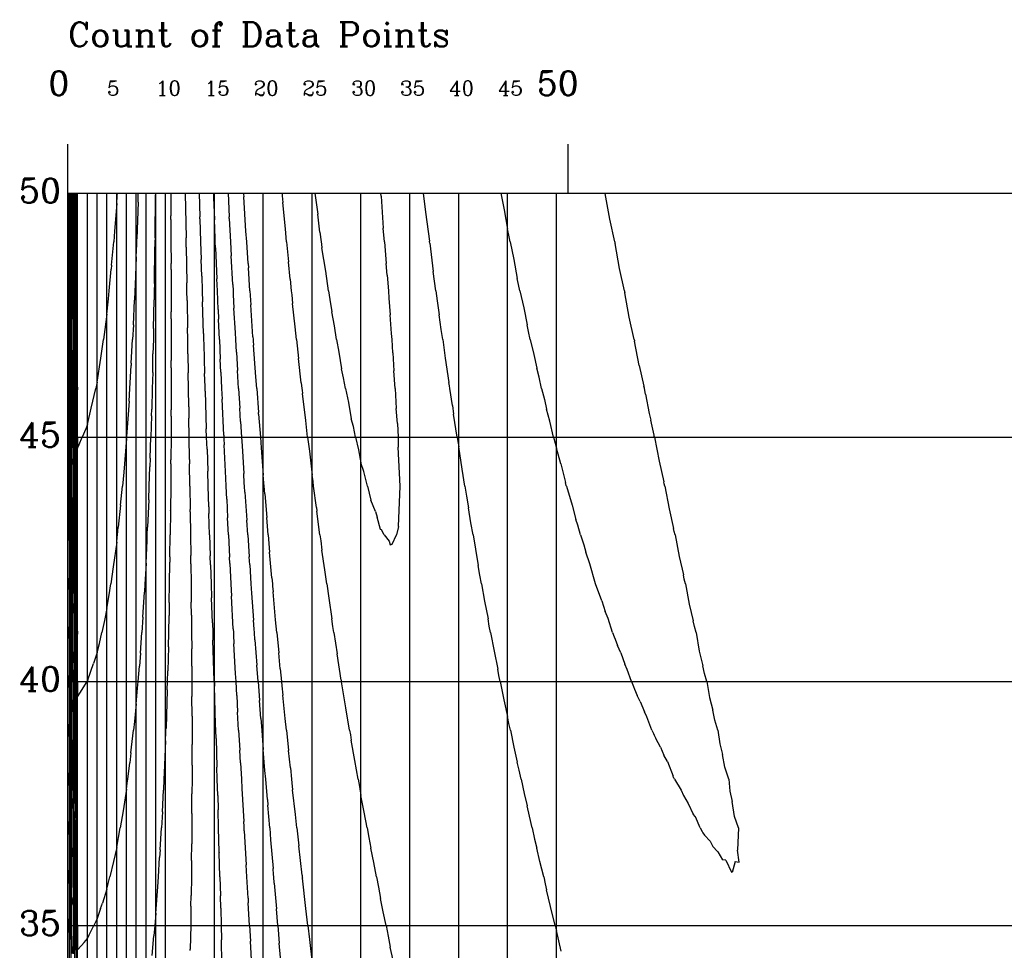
# Model space of a CAD drawing. Extents: x 75 to 616, y 74 to 368.
# Tile 3 of 5: x 95 to 196, y 272 to 368. Entities that reach past the tile are written whole.
import ezdxf

# ---------------------------------------------------------------- set-up
doc = ezdxf.new("R2010")
doc.units = 0
doc.header["$MEASUREMENT"] = 0
for name, color, linetype in [('Border', 7, 'Continuous'), ('Contour-01', 7, 'Continuous'), ('Contour-02', 7, 'Continuous'), ('Contour-03', 7, 'Continuous'), ('Contour-04', 7, 'Continuous'), ('Contour-05', 7, 'Continuous'), ('Contour-06', 7, 'Continuous'), ('Contour-07', 7, 'Continuous'), ('Contour-08', 7, 'Continuous'), ('Contour-09', 7, 'Continuous'), ('LSDGN', 7, 'Continuous'), ('Maximum Z Line', 7, 'Continuous')]:
    doc.layers.add(name, color=color, linetype=linetype)
doc.styles.add('CONREC', font='complex.shx')

msp = doc.modelspace()

# ---------------------------------------------------------------- linework, layer by layer
at = {"layer": 'Border', "color": 84}
for p, q in [((100, 350), (100, 355)), ((151.2, 350), (151.2, 355)), ((100, 100), (100, 350)), ((100, 350), (612, 350)), ((100, 350), (612, 350)), ((100, 345), (100, 350)), ((101, 100), (101, 350)), ((102, 100), (102, 350)), ((103, 100), (103, 350)), ((104, 100), (104, 350)), ((105, 100), (105, 350)), ((105, 100), (105, 350)), ((106, 100), (106, 350)), ((107, 100), (107, 350)), ((108, 100), (108, 350)), ((109, 100), (109, 350)), ((110, 100), (110, 350)), ((110, 100), (110, 350)), ((115, 100), (115, 350)), ((120, 100), (120, 350)), ((125, 100), (125, 350)), ((130, 100), (130, 350)), ((135, 100), (135, 350)), ((140, 100), (140, 350)), ((145, 100), (145, 350)), ((150, 100), (150, 350)), ((150, 100), (150, 350)), ((100, 340), (100, 345)), ((100, 335), (100, 340)), ((100, 330), (100, 335)), ((100, 325), (100, 330)), ((100, 325), (612, 325)), ((100, 320), (100, 325)), ((100, 315), (100, 320)), ((100, 310), (100, 315)), ((100, 305), (100, 310)), ((100, 300), (100, 305)), ((100, 300), (612, 300)), ((100, 295), (100, 300)), ((100, 290), (100, 295)), ((100, 285), (100, 290)), ((100, 280), (100, 285)), ((100, 275), (100, 280)), ((100, 275), (612, 275)), ((100, 270), (100, 275))]:
    msp.add_line(p, q, dxfattribs=at)
at = {"layer": 'Contour-01', "color": 44}
for p, q in [((100.1, 349.5), (100.1, 350)), ((117.98, 350), (117.98, 349.91)), ((117.98, 349.91), (118, 349.63)), ((121.92, 350), (121.94, 349.71)), ((121.94, 349.71), (122, 349.03)), ((136.37, 350), (136.61, 348.04)), ((144.32, 350), (144.66, 348.28)), ((154.99, 350), (155, 349.98)), ((155, 349.98), (155, 349.96)), ((155.47, 347.35), (155, 349.96)), ((100.1, 349.5), (100.1, 345.5)), ((118.22, 346.12), (118, 349.63)), ((122.27, 346.34), (122, 349.03)), ((136.61, 348.04), (137, 345.07)), ((144.66, 348.28), (145, 346.32)), ((155.97, 345), (155.47, 347.35)), ((118.3, 345), (118.22, 346.12)), ((122.39, 345), (122.27, 346.34)), ((145.14, 345.68), (145, 346.32)), ((145.26, 345), (145.14, 345.68)), ((100.1, 345), (100.1, 345.5)), ((100.1, 344.49), (100.1, 345)), ((118.44, 342.8), (118.3, 345)), ((122.39, 345), (122.59, 342.96)), ((137.01, 345.03), (137, 345.07)), ((137.01, 345), (137.01, 345.03)), ((137.03, 344.87), (137.01, 345)), ((137.03, 344.87), (137.39, 341.97)), ((145.26, 345), (145.64, 343.19)), ((155.97, 345), (155.98, 344.92)), ((155.98, 344.92), (156, 344.84)), ((156.46, 342.3), (156, 344.84)), ((100.1, 344.49), (100.1, 340.51)), ((118.44, 342.8), (118.47, 342.35)), ((122.76, 341.2), (122.59, 342.96)), ((145.64, 343.19), (146, 341.25)), ((118.62, 340), (118.47, 342.35)), ((137.67, 340), (137.39, 341.97)), ((156.96, 340), (156.46, 342.3)), ((122.76, 341.2), (122.87, 340)), ((146.13, 340.66), (146, 341.25)), ((146.26, 340), (146.13, 340.66)), ((100.1, 340), (100.1, 340.51)), ((100.1, 339.48), (100.1, 340)), ((118.62, 340), (118.72, 338.58)), ((122.87, 340), (122.92, 339.58)), ((137.67, 340), (137.8, 338.98)), ((146.26, 340), (146.65, 338.25)), ((156.96, 340), (156.98, 339.89)), ((156.98, 339.89), (157, 339.79)), ((157.46, 337.3), (157, 339.79)), ((100.1, 339.48), (100.1, 335.52)), ((122.92, 339.58), (123, 338.71)), ((123.26, 336.32), (123, 338.71)), ((137.8, 338.98), (138, 337.55)), ((118.94, 335.3), (118.72, 338.58)), ((146.65, 338.25), (147, 336.5)), ((138.21, 336.04), (138, 337.55)), ((157.97, 335), (157.46, 337.3)), ((123.4, 335), (123.26, 336.32)), ((138.36, 335), (138.21, 336.04)), ((147.16, 335.82), (147, 336.5)), ((147.33, 335), (147.16, 335.82)), ((100.11, 335), (100.1, 335.52)), ((100.11, 334.46), (100.11, 335)), ((118.94, 335.3), (118.96, 335)), ((118.96, 335), (118.97, 334.85)), ((118.97, 334.85), (119, 334.43)), ((123.4, 335), (123.62, 333.08)), ((138.36, 335), (138.62, 333.11)), ((147.33, 335), (147.7, 333.48)), ((157.97, 335), (157.98, 334.92)), ((157.98, 334.92), (158, 334.84)), ((158.47, 332.34), (158, 334.84)), ((100.11, 334.46), (100.11, 330.54)), ((119.24, 331.19), (119, 334.43)), ((123.88, 330.59), (123.62, 333.08)), ((138.62, 333.11), (139, 330.61)), ((147.7, 333.48), (148, 332.07)), ((148.23, 331.16), (148, 332.07)), ((158.47, 332.34), (158.95, 330.24)), ((119.33, 330), (119.24, 331.19)), ((123.88, 330.59), (123.95, 330)), ((139.05, 330.26), (139, 330.61)), ((148.49, 330), (148.23, 331.16)), ((100.11, 330), (100.11, 330.54)), ((100.11, 329.45), (100.11, 330)), ((119.33, 330), (119.51, 327.55)), ((123.95, 330), (123.97, 329.83)), ((123.97, 329.83), (124, 329.5)), ((139.09, 330), (139.05, 330.26)), ((139.35, 328.27), (139.09, 330)), ((148.49, 330), (148.78, 328.88)), ((159, 330.03), (158.95, 330.24)), ((159, 330.01), (159, 330.03)), ((159.01, 330), (159, 330.01)), ((159.12, 329.42), (159.01, 330)), ((100.11, 329.45), (100.11, 325.55)), ((124.34, 326.71), (124, 329.5)), ((148.78, 328.88), (149, 327.88)), ((159.12, 329.42), (159.49, 327.44)), ((119.52, 327.38), (119.51, 327.55)), ((139.35, 328.27), (139.48, 327.38)), ((149.33, 326.66), (149, 327.88)), ((119.52, 327.38), (119.71, 325)), ((124.54, 325), (124.34, 326.71)), ((139.85, 325), (139.48, 327.38)), ((149.72, 325), (149.33, 326.66)), ((159.49, 327.44), (159.65, 326.75)), ((160, 325.23), (159.65, 326.75)), ((100.11, 325), (100.11, 325.55)), ((100.11, 324.44), (100.11, 325)), ((119.71, 325), (119.78, 323.92)), ((124.54, 325), (124.72, 323.58)), ((139.85, 325), (139.91, 324.57)), ((139.91, 324.57), (140, 324.03)), ((149.72, 325), (149.88, 324.4)), ((160.02, 325.12), (160, 325.23)), ((160.05, 325), (160.02, 325.12)), ((160.05, 325), (160.51, 322.55)), ((100.11, 324.44), (100.11, 320.56)), ((119.78, 323.92), (120, 321.13)), ((124.72, 323.58), (125, 321.14)), ((140.35, 321.75), (140, 324.03)), ((149.88, 324.4), (150, 323.89)), ((150.46, 322.28), (150, 323.89)), ((160.51, 322.55), (161, 320.44)), ((140.64, 320), (140.35, 321.75)), ((150.46, 322.28), (150.93, 320.37)), ((100.11, 320), (100.11, 320.56)), ((120.07, 320.33), (120, 321.13)), ((125.09, 320.46), (125, 321.14)), ((100.11, 319.43), (100.11, 320)), ((120.09, 320), (120.07, 320.33)), ((120.16, 319.2), (120.09, 320)), ((125.15, 320), (125.09, 320.46)), ((125.44, 317.82), (125.15, 320)), ((140.64, 320), (140.8, 318.98)), ((151, 320.07), (150.93, 320.37)), ((151.01, 320.04), (151, 320.07)), ((151.02, 320), (151.01, 320.04)), ((151.02, 320), (151.61, 318.06)), ((161.04, 320.22), (161, 320.44)), ((161.1, 320), (161.04, 320.22)), ((161.1, 320), (161.53, 317.66)), ((100.11, 319.43), (100.11, 315.57)), ((120.16, 319.2), (120.36, 316.78)), ((140.8, 318.98), (141, 317.78)), ((125.44, 317.82), (125.49, 317.43)), ((141.25, 316.24), (141, 317.78)), ((151.61, 318.06), (152, 316.59)), ((161.53, 317.66), (162, 315.66)), ((120.51, 315), (120.36, 316.78)), ((125.8, 315), (125.49, 317.43)), ((152.2, 315.99), (152, 316.59)), ((100.12, 315), (100.11, 315.57)), ((141.47, 315), (141.25, 316.24)), ((152.47, 315), (152.2, 315.99)), ((162.07, 315.34), (162, 315.66)), ((100.12, 314.42), (100.12, 315)), ((120.51, 315), (120.65, 313.25)), ((125.8, 315), (125.88, 314.39)), ((141.47, 315), (141.71, 313.53)), ((152.47, 315), (152.8, 313.98)), ((162.15, 315), (162.07, 315.34)), ((162.15, 315), (162.56, 312.78)), ((100.12, 314.42), (100.12, 310.58)), ((125.88, 314.39), (126, 313.43)), ((126.29, 311.44), (126, 313.43)), ((141.71, 313.53), (142, 311.89)), ((152.8, 313.98), (153, 313.25)), ((120.88, 310.61), (120.65, 313.25)), ((153.41, 312.05), (153, 313.25)), ((162.56, 312.78), (163, 310.91)), ((126.49, 310), (126.29, 311.44)), ((142.18, 310.88), (142, 311.89)), ((154, 310), (153.41, 312.05)), ((100.12, 310), (100.12, 310.58)), ((120.88, 310.61), (120.93, 310)), ((142.34, 310), (142.18, 310.88)), ((163.09, 310.46), (163, 310.91)), ((163.21, 310), (163.09, 310.46)), ((100.12, 309.4), (100.12, 310)), ((100.12, 309.4), (100.12, 305.6)), ((120.93, 310), (120.95, 309.75)), ((120.95, 309.75), (121, 309.18)), ((126.49, 310), (126.7, 308.52)), ((142.34, 310), (142.65, 308.23)), ((154, 310), (154, 310)), ((154, 310), (154, 310)), ((154.65, 308.27), (154, 310)), ((154, 310), (154, 310)), ((163.21, 310), (163.58, 307.92)), ((121.26, 306.32), (121, 309.18)), ((126.7, 308.52), (127, 306.4)), ((142.65, 308.23), (143, 306.4)), ((154.65, 308.27), (155, 307.17)), ((163.58, 307.92), (164, 306.22)), ((127.12, 305.62), (127, 306.4)), ((143.13, 305.67), (143, 306.4)), ((155.29, 306.44), (155, 307.17)), ((155.75, 305), (155.29, 306.44)), ((100.12, 305), (100.12, 305.6)), ((121.39, 305), (121.26, 306.32)), ((127.22, 305), (127.12, 305.62)), ((143.27, 305), (143.13, 305.67)), ((164.12, 305.62), (164, 306.22)), ((164.3, 305), (164.12, 305.62)), ((100.12, 304.39), (100.12, 305)), ((100.12, 304.39), (100.12, 300.61)), ((121.39, 305), (121.58, 302.92)), ((127.22, 305), (127.56, 302.82)), ((143.27, 305), (143.62, 303.1)), ((155.75, 305), (155.92, 304.58)), ((155.92, 304.58), (156, 304.32)), ((164.3, 305), (164.62, 303.11)), ((156, 304.32), (156.27, 303.67)), ((156.59, 302.94), (156.27, 303.67)), ((121.74, 301.3), (121.58, 302.92)), ((127.97, 300.15), (127.56, 302.82)), ((143.62, 303.1), (144, 301.25)), ((156.59, 302.94), (157, 301.76)), ((164.62, 303.11), (165, 301.61)), ((157.25, 301.23), (157, 301.76)), ((165.16, 300.82), (165, 301.61)), ((100.12, 300), (100.12, 300.61)), ((121.74, 301.3), (121.86, 300)), ((144.12, 300.62), (144, 301.25)), ((144.26, 300), (144.12, 300.62)), ((157.68, 300), (157.25, 301.23)), ((165.4, 300), (165.16, 300.82)), ((100.13, 299.37), (100.12, 300)), ((100.13, 299.37), (100.13, 295.63)), ((121.86, 300), (121.91, 299.54)), ((121.91, 299.54), (122, 298.59)), ((127.97, 300.15), (127.99, 300)), ((127.99, 300), (128, 299.98)), ((128, 299.98), (128, 299.95)), ((128.46, 297.29), (128, 299.95)), ((144.26, 300), (144.63, 298.13)), ((157.68, 300), (157.9, 299.49)), ((157.9, 299.49), (158, 299.21)), ((165.4, 300), (165.67, 298.35)), ((122.24, 296.21), (122, 298.59)), ((158, 299.21), (158.28, 298.58)), ((158.59, 297.96), (158.28, 298.58)), ((165.67, 298.35), (166, 297.07)), ((128.83, 295), (128.46, 297.29)), ((144.63, 298.13), (145, 296.4)), ((158.59, 297.96), (159, 296.9)), ((145.14, 295.71), (145, 296.4)), ((159.27, 296.37), (159, 296.9)), ((159.78, 295), (159.27, 296.37)), ((166.21, 296.05), (166, 297.07)), ((100.13, 295), (100.13, 295.63)), ((122.37, 295), (122.24, 296.21)), ((145.31, 295), (145.14, 295.71)), ((166.53, 295), (166.21, 296.05)), ((100.13, 294.36), (100.13, 295)), ((100.13, 294.36), (100.13, 290.64)), ((122.37, 295), (122.58, 292.92)), ((128.83, 295), (128.91, 294.55)), ((128.91, 294.55), (129, 293.98)), ((145.31, 295), (145.66, 293.28)), ((159.78, 295), (159.94, 294.68)), ((159.94, 294.68), (160, 294.51)), ((160, 294.51), (160.17, 294.17)), ((166.53, 295), (166.72, 293.61)), ((129.38, 291.9), (129, 293.98)), ((145.66, 293.28), (146, 291.75)), ((160.66, 293.29), (160.17, 294.17)), ((160.66, 293.29), (161, 292.45)), ((166.72, 293.61), (167, 292.53)), ((122.77, 291.16), (122.58, 292.92)), ((161.36, 291.81), (161, 292.45)), ((167.25, 291.23), (167, 292.53)), ((129.71, 290), (129.38, 291.9)), ((146.18, 290.91), (146, 291.75)), ((161.36, 291.81), (161.94, 290.3)), ((100.13, 290), (100.13, 290.64)), ((122.77, 291.16), (122.89, 290)), ((146.4, 290), (146.18, 290.91)), ((162, 290.16), (161.94, 290.3)), ((167.65, 290), (167.25, 291.23)), ((100.13, 289.34), (100.13, 290)), ((100.13, 289.34), (100.13, 285.66)), ((122.89, 290), (122.93, 289.63)), ((122.93, 289.63), (123, 288.92)), ((129.71, 290), (129.85, 289.23)), ((129.85, 289.23), (130, 288.33)), ((146.4, 290), (146.71, 288.53)), ((162.03, 290.13), (162, 290.16)), ((162.08, 290), (162.03, 290.13)), ((162.08, 290), (162.77, 288.87)), ((167.65, 290), (167.75, 288.76)), ((123.28, 286.39), (123, 288.92)), ((130.33, 286.63), (130, 288.33)), ((146.71, 288.53), (147, 287.27)), ((162.77, 288.87), (163, 288.33)), ((163, 288.33), (163.5, 287.51)), ((167.75, 288.76), (168, 287.71)), ((147.24, 286.2), (147, 287.27)), ((163.5, 287.51), (164, 286.42)), ((163.5, 287.51), (163.5, 287.51)), ((168.24, 286.18), (168, 287.71)), ((123.43, 285), (123.28, 286.39)), ((130.62, 285), (130.33, 286.63)), ((164.23, 286.15), (164, 286.42)), ((100.13, 285), (100.13, 285.66)), ((147.53, 285), (147.24, 286.2)), ((164.7, 285), (164.23, 286.15)), ((168.63, 285), (168.24, 286.18)), ((100.14, 284.32), (100.13, 285)), ((100.14, 284.32), (100.14, 280.68)), ((123.43, 285), (123.63, 283.16)), ((130.62, 285), (130.81, 284.03)), ((147.53, 285), (147.77, 283.87)), ((164.7, 285), (164.93, 284.65)), ((164.93, 284.65), (165, 284.49)), ((165, 284.49), (165.15, 284.26)), ((165.73, 283.66), (165.15, 284.26)), ((168.63, 285), (168.55, 282.73)), ((130.81, 284.03), (131, 282.94)), ((147.77, 283.87), (148, 282.93)), ((165.73, 283.66), (166, 283.1)), ((123.97, 280.16), (123.63, 283.16)), ((131.3, 281.48), (131, 282.94)), ((148.31, 281.56), (148, 282.93)), ((166, 283.1), (166.48, 282.58)), ((166.51, 282.57), (166.48, 282.58)), ((166.51, 282.57), (167, 281.75)), ((168.7, 281.49), (168.55, 282.73)), ((131.58, 280), (131.3, 281.48)), ((148.7, 280), (148.31, 281.56)), ((167.34, 281.72), (167, 281.75)), ((167.34, 281.72), (167.91, 280.47)), ((168.31, 281.56), (168, 280.45)), ((168.31, 281.56), (168.7, 281.49)), ((100.14, 280), (100.14, 280.68)), ((123.97, 280.16), (123.99, 280)), ((168, 280.45), (167.91, 280.47)), ((100.14, 279.3), (100.14, 280)), ((100.14, 279.3), (100.14, 275.7)), ((123.99, 280), (123.99, 279.95)), ((123.99, 279.95), (124, 279.87)), ((124.35, 276.77), (124, 279.87)), ((131.58, 280), (131.79, 278.93)), ((148.7, 280), (148.86, 279.28)), ((148.86, 279.28), (149, 278.68)), ((131.79, 278.93), (132, 277.77)), ((149.39, 276.96), (149, 278.68)), ((132.28, 276.42), (132, 277.77)), ((124.56, 275), (124.35, 276.77)), ((132.56, 275), (132.28, 276.42)), ((149.89, 275), (149.39, 276.96)), ((100.14, 275), (100.14, 275.7)), ((100.14, 274.29), (100.14, 275)), ((100.14, 274.29), (100.14, 270.71)), ((124.56, 275), (124.72, 273.59)), ((132.56, 275), (132.78, 273.92)), ((149.89, 275), (149.95, 274.73)), ((149.95, 274.73), (150, 274.5)), ((150.48, 272.39), (150, 274.5)), ((124.72, 273.59), (125, 271.16)), ((132.78, 273.92), (133, 272.8)), ((133.29, 271.46), (133, 272.8))]:
    msp.add_line(p, q, dxfattribs=at)
at = {"layer": 'Contour-02', "color": 132}
for p, q in [((100.2, 348.99), (100.2, 350)), ((116.39, 350), (116.51, 347.56)), ((125.27, 350), (125.57, 347.86)), ((132.06, 349.68), (132.04, 350)), ((100.2, 348.99), (100.2, 346.01)), ((132.06, 349.68), (132.28, 346.42)), ((125.8, 346.02), (125.57, 347.86)), ((116.52, 347.4), (116.51, 347.56)), ((116.52, 347.4), (116.64, 345)), ((100.2, 345), (100.2, 346.01)), ((125.8, 346.02), (125.92, 345)), ((132.41, 345), (132.28, 346.42)), ((100.21, 343.97), (100.2, 345)), ((116.64, 345), (116.72, 343.58)), ((125.92, 345), (125.96, 344.78)), ((125.96, 344.78), (126, 344.41)), ((132.41, 345), (132.56, 342.81)), ((100.21, 343.97), (100.21, 341.03)), ((126.4, 342.01), (126, 344.41)), ((116.87, 340.64), (116.72, 343.58)), ((132.68, 341.61), (132.56, 342.81)), ((126.68, 340), (126.4, 342.01)), ((100.21, 340), (100.21, 341.03)), ((116.87, 340.64), (116.91, 340)), ((132.68, 341.61), (132.81, 340)), ((100.21, 338.95), (100.21, 340)), ((116.91, 340), (116.92, 339.62)), ((116.92, 339.62), (117, 338.23)), ((126.68, 340), (126.82, 339.12)), ((132.81, 340), (132.85, 339.26)), ((100.21, 338.95), (100.21, 336.05)), ((126.82, 339.12), (127, 337.83)), ((132.85, 339.26), (133, 337.53)), ((117.14, 335.71), (117, 338.23)), ((127.28, 336.4), (127, 337.83)), ((133.12, 335.62), (133, 337.53)), ((100.21, 335), (100.21, 336.05)), ((117.18, 335), (117.14, 335.71)), ((127.5, 335), (127.28, 336.4)), ((133.18, 335), (133.12, 335.62)), ((100.21, 333.93), (100.21, 335)), ((117.26, 333.7), (117.18, 335)), ((127.5, 335), (127.74, 333.7)), ((133.27, 333.66), (133.18, 335)), ((100.21, 333.93), (100.21, 331.07)), ((117.26, 333.7), (117.37, 331.83)), ((127.74, 333.7), (128, 332.01)), ((133.27, 333.66), (133.36, 331.79)), ((117.48, 330), (117.37, 331.83)), ((128.22, 331.08), (128, 332.01)), ((133.5, 330), (133.36, 331.79)), ((100.22, 330), (100.21, 331.07)), ((128.41, 330), (128.22, 331.08)), ((100.22, 328.91), (100.22, 330)), ((117.48, 330), (117.59, 327.97)), ((128.41, 330), (128.71, 328.56)), ((133.5, 330), (133.59, 327.95)), ((100.22, 328.91), (100.22, 326.09)), ((128.71, 328.56), (129, 326.88)), ((117.68, 326.61), (117.59, 327.97)), ((133.72, 326.42), (133.59, 327.95)), ((117.68, 326.61), (117.78, 325)), ((129.22, 326.09), (129, 326.88)), ((100.22, 325), (100.22, 326.09)), ((129.44, 325), (129.22, 326.09)), ((133.72, 326.42), (133.8, 325)), ((100.22, 323.88), (100.22, 325)), ((117.78, 325), (117.83, 324.13)), ((129.44, 325), (129.75, 323.73)), ((133.8, 325), (133.8, 324)), ((100.22, 323.88), (100.22, 321.12)), ((117.83, 324.13), (118, 321.3)), ((129.75, 323.73), (130, 322.39)), ((134, 320), (133.8, 324)), ((130.3, 321.49), (130, 322.39)), ((130.65, 320), (130.3, 321.49)), ((100.23, 320), (100.22, 321.12)), ((118.06, 320.31), (118, 321.3)), ((100.23, 318.86), (100.23, 320)), ((118.08, 320), (118.06, 320.31)), ((118.12, 319.38), (118.08, 320)), ((130.65, 320), (130.85, 319.27)), ((133.83, 315.87), (134, 320)), ((134, 320), (134, 320)), ((134, 320), (134, 320)), ((100.23, 318.86), (100.23, 316.14)), ((118.12, 319.38), (118.31, 316.53)), ((130.85, 319.27), (131, 318.57)), ((131.48, 317.4), (131, 318.57)), ((118.41, 315), (118.31, 316.53)), ((131.48, 317.4), (131.64, 316.82)), ((132, 315.56), (131.64, 316.82)), ((100.23, 315), (100.23, 316.14)), ((132.1, 315.52), (132, 315.56)), ((132.38, 315), (132.1, 315.52)), ((133.83, 315.87), (133.62, 315)), ((100.23, 313.83), (100.23, 315)), ((118.41, 315), (118.55, 312.77)), ((132.38, 315), (132.87, 314.36)), ((133.19, 314.07), (133.62, 315)), ((100.23, 313.83), (100.23, 311.17)), ((132.87, 314.36), (133, 314)), ((133, 314), (133.19, 314.07)), ((118.61, 311.94), (118.55, 312.77)), ((118.61, 311.94), (118.74, 310)), ((100.24, 310), (100.23, 311.17)), ((100.24, 308.8), (100.24, 310)), ((118.74, 310), (118.81, 309.03)), ((100.24, 308.8), (100.24, 306.2)), ((118.81, 309.03), (119, 306.27)), ((100.24, 305), (100.24, 306.2)), ((119.07, 305.34), (119, 306.27)), ((100.25, 303.77), (100.24, 305)), ((119.09, 305), (119.07, 305.34)), ((119.15, 304.25), (119.09, 305)), ((100.25, 303.77), (100.25, 301.23)), ((119.15, 304.25), (119.34, 301.68)), ((119.47, 300), (119.34, 301.68)), ((100.25, 300), (100.25, 301.23)), ((100.25, 298.74), (100.25, 300)), ((119.47, 300), (119.61, 298.05)), ((100.25, 298.74), (100.25, 296.26)), ((119.76, 296.22), (119.61, 298.05)), ((100.25, 295), (100.25, 296.26)), ((119.76, 296.22), (119.85, 295)), ((100.26, 293.71), (100.25, 295)), ((119.85, 295), (119.89, 294.45)), ((119.89, 294.45), (120, 293.04)), ((100.26, 293.71), (100.26, 291.29)), ((120.17, 290.87), (120, 293.04)), ((100.26, 290), (100.26, 291.29)), ((120.25, 290), (120.17, 290.87)), ((100.26, 288.68), (100.26, 290)), ((120.42, 287.92), (120.25, 290)), ((100.26, 288.68), (100.26, 286.32)), ((120.42, 287.92), (120.46, 287.32)), ((120.66, 285), (120.46, 287.32)), ((100.27, 285), (100.26, 286.32)), ((100.27, 283.64), (100.27, 285)), ((120.66, 285), (120.75, 283.77)), ((100.27, 283.64), (100.27, 281.36)), ((120.75, 283.77), (121, 280.84)), ((100.27, 280), (100.27, 281.36)), ((121.05, 280.25), (121, 280.84)), ((121.07, 280), (121.05, 280.25)), ((100.28, 278.61), (100.27, 280)), ((121.13, 279.36), (121.07, 280)), ((121.13, 279.36), (121.35, 276.73)), ((100.28, 278.61), (100.28, 276.39)), ((100.28, 275), (100.28, 276.39)), ((121.5, 275), (121.35, 276.73)), ((100.29, 273.57), (100.28, 275)), ((121.5, 275), (121.64, 273.22)), ((100.29, 273.57), (100.29, 271.43)), ((121.87, 270.66), (121.64, 273.22))]:
    msp.add_line(p, q, dxfattribs=at)
at = {"layer": 'Contour-03', "color": 180}
for p, q in [((100.3, 348.49), (100.3, 350)), ((114.89, 350), (114.91, 349.55)), ((114.91, 349.55), (115, 347.27)), ((100.3, 348.49), (100.3, 346.51)), ((115.08, 345.39), (115, 347.27)), ((100.31, 345), (100.3, 346.51)), ((100.31, 343.46), (100.31, 345)), ((115.09, 345), (115.08, 345.39)), ((115.12, 344.4), (115.09, 345)), ((115.12, 344.4), (115.25, 341.24)), ((100.31, 343.46), (100.31, 341.54)), ((100.31, 340), (100.31, 341.54)), ((115.3, 340), (115.25, 341.24)), ((100.31, 338.43), (100.31, 340)), ((115.38, 338.08), (115.3, 340)), ((100.31, 338.43), (100.31, 336.57)), ((115.38, 338.08), (115.42, 337.11)), ((115.52, 335), (115.42, 337.11)), ((100.32, 335), (100.31, 336.57)), ((100.32, 333.39), (100.32, 335)), ((115.52, 335), (115.6, 333.01)), ((100.32, 333.39), (100.32, 331.61)), ((115.66, 331.68), (115.6, 333.01)), ((100.32, 330), (100.32, 331.61)), ((115.66, 331.68), (115.74, 330)), ((100.33, 328.36), (100.32, 330)), ((115.74, 330), (115.78, 328.92)), ((115.96, 325.22), (115.78, 328.92)), ((100.33, 328.36), (100.33, 326.64)), ((100.33, 325), (100.33, 326.64)), ((100.34, 323.32), (100.33, 325)), ((115.96, 325.22), (115.97, 325)), ((115.97, 325), (115.97, 324.86)), ((115.97, 324.86), (116, 324.24)), ((116.16, 320.8), (116, 324.24)), ((100.34, 323.32), (100.34, 321.68)), ((100.34, 320), (100.34, 321.68)), ((116.2, 320), (116.16, 320.8)), ((100.34, 318.29), (100.34, 320)), ((116.26, 318.68), (116.2, 320)), ((116.26, 318.68), (116.35, 316.76)), ((100.34, 318.29), (100.34, 316.71)), ((100.35, 315), (100.34, 316.71)), ((116.44, 315), (116.35, 316.76)), ((100.35, 313.25), (100.35, 315)), ((116.44, 315), (116.55, 312.74)), ((100.35, 313.25), (100.35, 311.75)), ((116.58, 312.09), (116.55, 312.74)), ((100.35, 310), (100.35, 311.75)), ((116.58, 312.09), (116.69, 310)), ((100.36, 308.21), (100.35, 310)), ((116.69, 310), (116.75, 308.73)), ((116.92, 305.38), (116.75, 308.73)), ((100.36, 308.21), (100.36, 306.79)), ((100.36, 305), (100.36, 306.79)), ((116.92, 305.38), (116.94, 305)), ((100.37, 303.16), (100.36, 305)), ((116.94, 305), (116.95, 304.77)), ((116.95, 304.77), (117, 303.87)), ((117.16, 300.81), (117, 303.87)), ((100.37, 303.16), (100.37, 301.84)), ((100.37, 300), (100.37, 301.84)), ((117.21, 300), (117.16, 300.81)), ((100.38, 298.12), (100.37, 300)), ((117.29, 298.56), (117.21, 300)), ((117.29, 298.56), (117.37, 296.87)), ((100.38, 298.12), (100.38, 296.88)), ((100.38, 295), (100.38, 296.88)), ((117.48, 295), (117.37, 296.87)), ((100.39, 293.07), (100.38, 295)), ((117.48, 295), (117.59, 292.95)), ((100.39, 293.07), (100.39, 291.93)), ((117.67, 291.67), (117.59, 292.95)), ((100.39, 290), (100.39, 291.93)), ((117.67, 291.67), (117.76, 290)), ((100.4, 288.02), (100.39, 290)), ((117.76, 290), (117.81, 289.04)), ((117.81, 289.04), (118, 285.66)), ((100.4, 288.02), (100.4, 286.98)), ((100.4, 285), (100.4, 286.98)), ((118.03, 285.15), (118, 285.66)), ((100.41, 282.97), (100.4, 285)), ((118.04, 285), (118.03, 285.15)), ((118.06, 284.72), (118.04, 285)), ((118.06, 284.72), (118.25, 281.23)), ((100.41, 282.97), (100.41, 282.03)), ((100.41, 280), (100.41, 282.03)), ((118.32, 280), (118.25, 281.23)), ((100.42, 277.91), (100.41, 280)), ((118.44, 277.8), (118.32, 280)), ((100.42, 277.91), (100.42, 277.09)), ((118.44, 277.8), (118.46, 277.32)), ((118.6, 275), (118.46, 277.32)), ((100.42, 275), (100.42, 277.09)), ((100.43, 272.86), (100.42, 275)), ((118.6, 275), (118.68, 273.4)), ((118.82, 270.88), (118.68, 273.4)), ((100.43, 272.86), (100.43, 272.14))]:
    msp.add_line(p, q, dxfattribs=at)
at = {"layer": 'Contour-04', "color": 190}
for p, q in [((100.4, 347.98), (100.4, 350)), ((113.45, 350), (113.52, 347.58)), ((100.4, 347.98), (100.4, 347.02)), ((100.41, 345), (100.4, 347.02)), ((113.52, 347.38), (113.52, 347.58)), ((113.52, 347.38), (113.59, 345)), ((100.41, 342.94), (100.41, 345)), ((113.59, 345), (113.64, 343.22)), ((100.41, 342.94), (100.41, 342.06)), ((113.7, 341.51), (113.64, 343.22)), ((100.42, 340), (100.41, 342.06)), ((113.7, 341.51), (113.74, 340)), ((100.42, 337.9), (100.42, 340)), ((113.74, 340), (113.77, 338.86)), ((113.88, 335.62), (113.77, 338.86)), ((100.42, 337.9), (100.42, 337.1)), ((100.42, 335), (100.42, 337.1)), ((113.88, 335.62), (113.89, 335)), ((100.43, 332.86), (100.42, 335)), ((113.89, 335), (113.91, 334.53)), ((113.91, 334.53), (114, 331.52)), ((100.43, 332.86), (100.43, 332.14)), ((100.43, 330), (100.43, 332.14)), ((114.04, 330.21), (114, 331.52)), ((100.44, 327.81), (100.43, 330)), ((114.05, 330), (114.04, 330.21)), ((114.06, 329.71), (114.05, 330)), ((114.06, 329.71), (114.17, 325.87)), ((100.44, 327.81), (100.44, 327.19)), ((100.44, 325), (100.44, 327.19)), ((114.2, 325), (114.17, 325.87)), ((100.45, 322.76), (100.44, 325)), ((114.24, 323.78), (114.2, 325)), ((114.24, 323.78), (114.31, 321.54)), ((100.45, 322.76), (100.45, 322.24)), ((100.45, 320), (100.45, 322.24)), ((114.36, 320), (114.31, 321.54)), ((100.46, 317.71), (100.45, 320)), ((114.43, 317.87), (114.36, 320)), ((100.46, 317.71), (100.46, 317.29)), ((114.43, 317.87), (114.44, 317.21)), ((100.46, 315), (100.46, 317.29)), ((114.51, 315), (114.44, 317.21)), ((100.47, 312.66), (100.46, 315)), ((114.51, 315), (114.58, 312.88)), ((100.47, 312.66), (100.47, 312.34)), ((114.61, 311.95), (114.58, 312.88)), ((100.47, 310), (100.47, 312.34)), ((114.61, 311.95), (114.67, 310)), ((100.48, 307.61), (100.47, 310)), ((114.67, 310), (114.71, 308.55)), ((114.8, 306.01), (114.71, 308.55)), ((100.48, 307.61), (100.48, 307.39)), ((100.48, 305), (100.48, 307.39)), ((114.8, 306.01), (114.83, 305)), ((100.49, 302.55), (100.48, 305)), ((114.83, 305), (114.85, 304.24)), ((114.98, 300.08), (114.85, 304.24)), ((100.49, 302.55), (100.49, 302.45)), ((100.5, 300), (100.49, 302.45)), ((100.5, 300), (100.5, 297.51)), ((114.98, 300.08), (114.99, 300)), ((114.99, 300), (114.99, 299.94)), ((114.99, 299.94), (115, 299.51)), ((115.12, 295.59), (115, 299.51)), ((100.5, 297.49), (100.5, 297.51)), ((100.5, 297.49), (100.51, 295)), ((115.14, 295), (115.12, 295.59)), ((100.51, 295), (100.51, 292.57)), ((115.17, 294.17), (115.14, 295)), ((115.17, 294.17), (115.25, 291.24)), ((100.52, 292.42), (100.51, 292.57)), ((100.52, 292.42), (100.52, 290)), ((115.29, 290), (115.25, 291.24)), ((100.52, 290), (100.53, 287.64)), ((115.34, 288.31), (115.29, 290)), ((115.34, 288.31), (115.37, 286.87)), ((100.53, 287.35), (100.53, 287.64)), ((100.53, 287.35), (100.54, 285)), ((115.43, 285), (115.37, 286.87)), ((100.54, 285), (100.54, 282.71)), ((115.5, 282.52), (115.43, 285)), ((100.54, 282.28), (100.54, 282.71)), ((100.54, 282.28), (100.55, 280)), ((115.5, 282.52), (115.5, 282.48)), ((115.56, 280), (115.5, 282.48)), ((100.55, 280), (100.56, 277.78)), ((115.56, 280), (115.61, 278.04)), ((100.56, 277.21), (100.56, 277.78)), ((100.56, 277.21), (100.56, 275)), ((115.64, 276.78), (115.61, 278.04)), ((115.64, 276.78), (115.68, 275)), ((100.56, 275), (100.57, 272.85)), ((115.68, 275), (115.71, 273.55)), ((115.77, 271.16), (115.71, 273.55)), ((100.57, 272.13), (100.57, 272.85))]:
    msp.add_line(p, q, dxfattribs=at)
at = {"layer": 'Contour-05', "color": 200}
for p, q in [((100.5, 350), (100.5, 347.52)), ((112.01, 349.96), (112.01, 350)), ((112.01, 349.96), (112.09, 345.43)), ((100.5, 347.48), (100.5, 347.52)), ((100.5, 347.48), (100.51, 345)), ((100.51, 345), (100.51, 342.57)), ((112.1, 345), (112.09, 345.43)), ((112.11, 344.47), (112.1, 345)), ((112.11, 344.47), (112.17, 340.83)), ((100.51, 342.43), (100.51, 342.57)), ((100.51, 342.43), (100.52, 340)), ((112.18, 340), (112.17, 340.83)), ((100.52, 340), (100.52, 337.62)), ((112.2, 338.99), (112.18, 340)), ((112.2, 338.99), (112.24, 336.21)), ((100.53, 337.37), (100.52, 337.62)), ((100.53, 337.37), (100.53, 335)), ((112.27, 335), (112.24, 336.21)), ((100.53, 335), (100.53, 332.67)), ((112.29, 333.54), (112.27, 335)), ((100.54, 332.32), (100.53, 332.67)), ((112.29, 333.54), (112.32, 331.59)), ((100.54, 332.32), (100.54, 330)), ((112.35, 330), (112.32, 331.59)), ((100.54, 330), (100.55, 327.73)), ((112.38, 328.11), (112.35, 330)), ((100.55, 327.26), (100.55, 327.73)), ((112.38, 328.11), (112.39, 326.95)), ((100.55, 327.26), (100.55, 325)), ((112.42, 325), (112.39, 326.95)), ((100.55, 325), (100.56, 322.79)), ((112.46, 322.72), (112.42, 325)), ((100.56, 322.2), (100.56, 322.79)), ((112.46, 322.72), (112.46, 322.3)), ((100.56, 322.2), (100.57, 320)), ((112.49, 320), (112.46, 322.3)), ((100.57, 320), (100.57, 317.85)), ((112.49, 320), (112.52, 317.61)), ((100.57, 317.14), (100.57, 317.85)), ((112.53, 317.37), (112.52, 317.61)), ((100.57, 317.14), (100.58, 315)), ((112.53, 317.37), (112.56, 315)), ((100.58, 315), (100.58, 312.91)), ((112.56, 315), (112.58, 312.89)), ((100.59, 312.07), (100.58, 312.91)), ((112.59, 312.05), (112.58, 312.89)), ((100.59, 312.07), (100.59, 310)), ((112.59, 312.05), (112.61, 310)), ((100.59, 310), (100.6, 307.98)), ((112.61, 310), (112.63, 308.13)), ((100.6, 307), (100.6, 307.98)), ((112.64, 306.78), (112.63, 308.13)), ((100.6, 307), (100.61, 305)), ((112.64, 306.78), (112.66, 305)), ((100.61, 305), (100.61, 303.05)), ((112.66, 305), (112.67, 303.33)), ((100.62, 301.92), (100.61, 303.05)), ((112.68, 301.58), (112.67, 303.33)), ((100.62, 301.92), (100.62, 300)), ((112.68, 301.58), (112.69, 300)), ((100.62, 300), (100.62, 298.12)), ((112.69, 300), (112.69, 298.47)), ((112.71, 296.46), (112.69, 298.47)), ((100.63, 296.84), (100.62, 298.12)), ((100.63, 296.84), (100.64, 295)), ((112.71, 296.46), (112.71, 295)), ((100.64, 295), (100.64, 293.2)), ((112.71, 295), (112.71, 293.54)), ((112.72, 291.42), (112.71, 293.54)), ((100.65, 291.76), (100.64, 293.2)), ((100.65, 291.76), (100.65, 290)), ((112.72, 291.42), (112.71, 290)), ((100.65, 290), (100.66, 288.28)), ((112.71, 290), (112.7, 288.51)), ((100.66, 286.68), (100.66, 288.28)), ((112.7, 286.49), (112.7, 288.51)), ((100.66, 286.68), (100.67, 285)), ((112.7, 286.49), (112.69, 285)), ((100.67, 285), (100.67, 283.37)), ((112.69, 285), (112.67, 283.36)), ((100.68, 281.59), (100.67, 283.37)), ((112.66, 281.68), (112.67, 283.36)), ((100.68, 281.59), (100.69, 280)), ((112.66, 281.68), (112.64, 280)), ((100.69, 280), (100.69, 278.45)), ((112.64, 280), (112.61, 278.07)), ((100.7, 276.49), (100.69, 278.45)), ((112.6, 276.99), (112.61, 278.07)), ((100.7, 276.49), (100.71, 275)), ((112.6, 276.99), (112.57, 275)), ((100.71, 275), (100.71, 273.54)), ((112.57, 275), (112.52, 272.58)), ((100.72, 271.4), (100.71, 273.54)), ((112.51, 272.44), (112.52, 272.58))]:
    msp.add_line(p, q, dxfattribs=at)
at = {"layer": 'Contour-06', "color": 210}
for p, q in [((100.6, 350), (100.6, 348.02)), ((110.53, 350), (110.54, 347.69)), ((100.61, 346.96), (100.6, 348.02)), ((110.54, 347.3), (110.54, 347.69)), ((100.61, 346.96), (100.61, 345)), ((110.54, 347.3), (110.55, 345)), ((100.61, 345), (100.62, 343.08)), ((110.55, 345), (110.56, 342.79)), ((100.62, 341.9), (100.62, 343.08)), ((110.56, 342.19), (110.56, 342.79)), ((100.62, 341.9), (100.62, 340)), ((110.56, 342.19), (110.57, 340)), ((100.62, 340), (100.63, 338.14)), ((110.57, 340), (110.57, 337.85)), ((100.63, 336.84), (100.63, 338.14)), ((110.57, 337.13), (110.57, 337.85)), ((100.63, 336.84), (100.64, 335)), ((110.57, 337.13), (110.58, 335)), ((100.64, 335), (100.64, 333.2)), ((110.58, 335), (110.57, 332.86)), ((100.65, 331.77), (100.64, 333.2)), ((110.58, 332.12), (110.57, 332.86)), ((100.65, 331.77), (100.65, 330)), ((110.58, 332.12), (110.57, 330)), ((100.65, 330), (100.65, 328.27)), ((110.57, 330), (110.56, 327.82)), ((100.66, 326.7), (100.65, 328.27)), ((110.57, 327.17), (110.56, 327.82)), ((100.66, 326.7), (100.66, 325)), ((110.57, 327.17), (110.56, 325)), ((100.66, 325), (100.67, 323.34)), ((110.56, 325), (110.54, 322.71)), ((100.67, 321.63), (100.67, 323.34)), ((110.54, 322.29), (110.54, 322.71)), ((100.67, 321.63), (100.68, 320)), ((110.54, 322.29), (110.53, 320)), ((100.68, 320), (100.68, 318.41)), ((110.53, 320), (110.5, 317.52)), ((100.69, 316.55), (100.68, 318.41)), ((110.5, 317.48), (110.48, 315)), ((110.5, 317.48), (110.5, 317.52)), ((100.69, 316.55), (100.69, 315)), ((100.69, 315), (100.7, 313.48)), ((110.45, 312.75), (110.48, 315)), ((100.71, 311.47), (100.7, 313.48)), ((110.45, 312.75), (110.44, 312.2)), ((100.71, 311.47), (100.71, 310)), ((110.41, 310), (110.44, 312.2)), ((100.71, 310), (100.71, 308.56)), ((110.38, 308.1), (110.41, 310)), ((100.72, 306.39), (100.71, 308.56)), ((110.38, 308.1), (110.35, 306.74)), ((100.72, 306.39), (100.73, 305)), ((110.32, 305), (110.35, 306.74)), ((100.73, 305), (100.73, 303.65)), ((110.29, 303.56), (110.32, 305)), ((100.74, 301.3), (100.73, 303.65)), ((110.29, 303.56), (110.22, 301.1)), ((100.74, 301.3), (100.74, 300)), ((110.2, 300), (110.22, 301.1)), ((100.74, 300), (100.75, 298.74)), ((110.17, 299.13), (110.2, 300)), ((100.76, 296.2), (100.75, 298.74)), ((110.17, 299.13), (110.05, 295.23)), ((100.76, 296.2), (100.76, 295)), ((100.76, 295), (100.77, 293.83)), ((110, 293.93), (110.03, 294.83)), ((110.03, 294.83), (110.04, 295)), ((110.04, 295), (110.05, 295.23)), ((100.78, 291.1), (100.77, 293.83)), ((110, 293.93), (109.87, 290.66)), ((100.78, 291.1), (100.78, 290)), ((109.87, 290.66), (109.83, 290)), ((100.78, 290), (100.79, 288.93)), ((109.83, 290), (109.78, 288.88)), ((100.8, 286), (100.79, 288.93)), ((109.67, 286.64), (109.78, 288.88)), ((109.67, 286.64), (109.58, 285)), ((100.8, 286), (100.8, 285)), ((100.8, 285), (100.81, 284.03)), ((109.45, 282.76), (109.58, 285)), ((100.82, 280.89), (100.81, 284.03)), ((109.45, 282.76), (109.39, 281.96)), ((109.27, 280), (109.39, 281.96)), ((100.82, 280.89), (100.82, 280)), ((100.82, 280), (100.83, 279.13)), ((109.2, 278.99), (109.27, 280)), ((100.84, 275.78), (100.83, 279.13)), ((109, 276.29), (109.2, 278.99)), ((109, 276.29), (108.92, 275.38)), ((100.84, 275.78), (100.85, 275)), ((108.92, 275.38), (108.89, 275)), ((100.85, 275), (100.85, 274.24)), ((100.87, 270.67), (100.85, 274.24)), ((108.89, 275), (108.79, 273.96)), ((108.61, 271.95), (108.79, 273.96))]:
    msp.add_line(p, q, dxfattribs=at)
at = {"layer": 'Contour-07', "color": 220}
for p, q in [((100.7, 350), (100.7, 348.51)), ((108.92, 345.42), (108.96, 349.81)), ((108.96, 350), (108.96, 349.81)), ((100.71, 346.45), (100.7, 348.51)), ((100.71, 346.45), (100.71, 345)), ((100.71, 345), (100.72, 343.58)), ((108.91, 345), (108.9, 344.5)), ((108.92, 345.42), (108.91, 345)), ((108.85, 340.74), (108.9, 344.5)), ((100.72, 341.38), (100.72, 343.58)), ((100.72, 341.38), (100.73, 340)), ((108.85, 340.74), (108.84, 340)), ((100.73, 340), (100.73, 338.65)), ((108.84, 340), (108.82, 339.09)), ((100.74, 336.3), (100.73, 338.65)), ((108.77, 336.14), (108.82, 339.09)), ((100.74, 336.3), (100.74, 335)), ((108.77, 336.14), (108.75, 335)), ((100.74, 335), (100.74, 333.72)), ((108.75, 335), (108.71, 333.56)), ((100.76, 331.22), (100.74, 333.72)), ((108.68, 331.62), (108.71, 333.56)), ((108.68, 331.62), (108.63, 330)), ((100.76, 331.22), (100.76, 330)), ((100.76, 330), (100.76, 328.8)), ((108.63, 330), (108.58, 327.88)), ((100.77, 326.14), (100.76, 328.8)), ((108.56, 327.2), (108.58, 327.88)), ((108.56, 327.2), (108.5, 325)), ((100.77, 326.14), (100.77, 325)), ((100.77, 325), (100.78, 323.88)), ((108.43, 322.86), (108.5, 325)), ((100.79, 321.06), (100.78, 323.88)), ((108.43, 322.86), (108.4, 321.98)), ((108.33, 320), (108.4, 321.98)), ((100.79, 321.06), (100.79, 320)), ((100.79, 320), (100.79, 318.97)), ((108.28, 318.6), (108.33, 320)), ((100.81, 315.97), (100.79, 318.97)), ((108.28, 318.6), (108.16, 315.81)), ((100.81, 315.97), (100.81, 315)), ((108.13, 315), (108.16, 315.81)), ((100.81, 315), (100.81, 314.05)), ((108, 312.13), (108.11, 314.45)), ((108.11, 314.45), (108.13, 315)), ((100.83, 310.87), (100.81, 314.05)), ((108, 312.13), (107.91, 310.44)), ((100.83, 310.87), (100.83, 310)), ((107.91, 310.44), (107.89, 310)), ((100.83, 310), (100.83, 309.15)), ((107.89, 310), (107.83, 309.16)), ((100.85, 305.77), (100.83, 309.15)), ((107.68, 306.6), (107.83, 309.16)), ((107.68, 306.6), (107.57, 305)), ((100.85, 305.77), (100.85, 305)), ((100.85, 305), (100.85, 304.25)), ((107.42, 302.89), (107.57, 305)), ((100.87, 300.67), (100.85, 304.25)), ((107.42, 302.89), (107.32, 301.58)), ((107.2, 300), (107.32, 301.58)), ((100.87, 300.67), (100.87, 300)), ((100.87, 300), (100.87, 299.35)), ((100.89, 295.56), (100.87, 299.35)), ((107.14, 299.3), (107.2, 300)), ((107, 297.7), (107.14, 299.3)), ((107, 297.7), (106.82, 295.9)), ((100.89, 295.56), (100.89, 295)), ((106.82, 295.9), (106.72, 295)), ((100.89, 295), (100.89, 294.46)), ((100.91, 290.44), (100.89, 294.46)), ((106.46, 292.7), (106.72, 295)), ((106.46, 292.7), (106.33, 291.66)), ((106.13, 290), (106.33, 291.66)), ((100.91, 290.44), (100.91, 290)), ((100.91, 290), (100.91, 289.57)), ((100.94, 285.32), (100.91, 289.57)), ((106, 288.99), (106.08, 289.59)), ((106.08, 289.59), (106.13, 290)), ((106, 288.99), (105.65, 286.75)), ((105.65, 286.75), (105.35, 285)), ((100.94, 285.32), (100.94, 285)), ((100.94, 285), (100.94, 284.69)), ((100.96, 280.19), (100.94, 284.69)), ((105.19, 284.04), (105.35, 285)), ((105, 283.01), (105.19, 284.04)), ((105, 283.01), (104.68, 281.58)), ((104.68, 281.58), (104.31, 280)), ((100.96, 280.19), (100.96, 280)), ((100.96, 280), (100.96, 279.81)), ((100.99, 275.07), (100.96, 279.81)), ((104, 278.74), (104.14, 279.3)), ((104.14, 279.3), (104.31, 280)), ((104, 278.74), (103.54, 277.31)), ((103.35, 276.76), (103.54, 277.31)), ((103.35, 276.76), (103, 275.72)), ((102.9, 275.5), (102.65, 275)), ((103, 275.72), (102.9, 275.5)), ((100.99, 275.07), (100.99, 275)), ((100.99, 275), (100.99, 274.94)), ((100.99, 274.94), (101, 272.51)), ((102.19, 274.05), (102.65, 275)), ((101.66, 273.28), (101.4, 272.98)), ((101.66, 273.28), (102, 273.68)), ((102, 273.68), (102.19, 274.05)), ((101, 272.51), (101.4, 272.98))]:
    msp.add_line(p, q, dxfattribs=at)
at = {"layer": 'Contour-08', "color": 230}
for p, q in [((100.8, 350), (100.8, 349.01)), ((107.19, 349.07), (107.21, 350)), ((100.81, 345.93), (100.8, 349.01)), ((107.19, 349.07), (107.06, 345.31)), ((100.81, 345.93), (100.82, 345)), ((100.82, 345), (100.82, 344.09)), ((107, 343.48), (107.05, 344.77)), ((107.05, 345), (107.06, 345.31)), ((107.05, 344.77), (107.05, 345)), ((100.83, 340.85), (100.82, 344.09)), ((107, 343.48), (106.88, 340.58)), ((100.83, 340.85), (100.83, 340)), ((100.83, 340), (100.83, 339.16)), ((106.86, 340), (106.81, 339.04)), ((106.88, 340.58), (106.86, 340)), ((100.85, 335.77), (100.83, 339.16)), ((106.7, 336.52), (106.81, 339.04)), ((100.85, 335.77), (100.85, 335)), ((106.7, 336.52), (106.62, 335)), ((100.85, 335), (100.85, 334.25)), ((106.48, 332.58), (106.62, 335)), ((100.86, 330.68), (100.85, 334.25)), ((106.48, 332.58), (106.47, 332.36)), ((106.34, 330), (106.47, 332.36)), ((100.86, 330.68), (100.87, 330)), ((100.87, 330), (100.87, 329.34)), ((106.26, 328.71), (106.34, 330)), ((100.88, 325.58), (100.87, 329.34)), ((106.26, 328.71), (106.01, 325.07)), ((100.88, 325.58), (100.88, 325)), ((100.88, 325), (100.89, 324.43)), ((106, 324.87), (105.71, 321.44)), ((106, 324.87), (106.01, 324.97)), ((106.01, 325), (106.01, 325.07)), ((106.01, 324.97), (106.01, 325)), ((100.9, 320.48), (100.89, 324.43)), ((100.9, 320.48), (100.9, 320)), ((105.71, 321.44), (105.58, 320)), ((100.9, 320), (100.91, 319.53)), ((100.92, 315.38), (100.91, 319.53)), ((105.39, 318.04), (105.58, 320)), ((105.39, 318.04), (105.16, 315.8)), ((105.08, 315), (105.16, 315.8)), ((100.92, 315.38), (100.92, 315)), ((100.92, 315), (100.93, 314.63)), ((100.95, 310.27), (100.93, 314.63)), ((105, 314.28), (105.05, 314.74)), ((105.05, 314.74), (105.08, 315)), ((105, 314.28), (104.65, 311.73)), ((104.65, 311.73), (104.4, 310)), ((100.95, 310.27), (100.95, 310)), ((100.95, 310), (100.95, 309.73)), ((100.97, 305.16), (100.95, 309.73)), ((104.23, 308.86), (104.4, 310)), ((104, 307.47), (104.23, 308.86)), ((104, 307.47), (103.75, 306.25)), ((103.75, 306.25), (103.47, 305)), ((100.97, 305.16), (100.97, 305)), ((100.97, 305), (100.97, 304.84)), ((100.99, 300.04), (100.97, 304.84)), ((103.22, 303.89), (103.47, 305)), ((103, 302.97), (103.22, 303.89)), ((103, 302.97), (102.63, 301.85)), ((102.03, 300.16), (102.63, 301.85)), ((100.99, 300.04), (100.99, 300)), ((100.99, 300), (100.99, 299.96)), ((100.99, 299.96), (101, 298.44)), ((101.24, 298.81), (101.96, 300)), ((101.99, 300.05), (101.96, 300)), ((102, 300.07), (101.99, 300.05)), ((102.03, 300.16), (102, 300.07)), ((101, 298.44), (101.24, 298.81))]:
    msp.add_line(p, q, dxfattribs=at)
at = {"layer": 'Contour-09', "color": 240}
for p, q in [((100.9, 350), (100.9, 349.5)), ((105, 348.93), (105.05, 349.74)), ((105.05, 349.74), (105.07, 350)), ((100.92, 345.42), (100.9, 349.5)), ((105, 348.93), (104.78, 346.1)), ((104.78, 346.1), (104.69, 345)), ((100.92, 345.42), (100.92, 345)), ((100.92, 345), (100.92, 344.59)), ((104.48, 342.61), (104.69, 345)), ((100.93, 340.33), (100.92, 344.59)), ((104.24, 340), (104.44, 342.2)), ((104.48, 342.61), (104.44, 342.2)), ((100.93, 340.33), (100.94, 340)), ((100.94, 340), (100.94, 339.68)), ((100.95, 335.23), (100.94, 339.68)), ((104.16, 339.19), (104.24, 340)), ((104, 337.61), (104.16, 339.19)), ((104, 337.61), (103.79, 336.03)), ((103.79, 336.03), (103.65, 335)), ((100.95, 335.23), (100.95, 335)), ((100.95, 335), (100.95, 334.77)), ((100.97, 330.13), (100.95, 334.77)), ((103.38, 333.1), (103.65, 335)), ((103, 330.64), (103.38, 333.1)), ((103, 330.64), (102.93, 330.33)), ((100.97, 330.13), (100.97, 330)), ((100.97, 330), (100.97, 329.87)), ((101, 325.02), (100.97, 329.87)), ((102.4, 327.98), (102.86, 330)), ((102.93, 330.33), (102.86, 330)), ((102, 326.31), (102.4, 327.98)), ((101.83, 325.87), (101.46, 325)), ((102, 326.31), (101.83, 325.87)), ((101, 325.02), (101, 325)), ((101, 325), (101, 324.98)), ((101, 324.98), (101, 323.9)), ((101.15, 324.25), (101.46, 325)), ((101, 323.9), (101.15, 324.25))]:
    msp.add_line(p, q, dxfattribs=at)
at = {"layer": 'Maximum Z Line', "color": 50}
for p, q in [((101, 345), (101, 350)), ((101, 340), (101, 345)), ((101, 335), (101, 340)), ((101, 330), (101, 335)), ((101, 325), (101, 330)), ((101, 320), (101, 325)), ((101, 315), (101, 320)), ((101, 310), (101, 315)), ((101, 305), (101, 310)), ((101, 300), (101, 305)), ((101, 295), (101, 300)), ((101, 290), (101, 295)), ((101, 285), (101, 290)), ((101, 280), (101, 285)), ((101, 275), (101, 280)), ((101, 270), (101, 275))]:
    msp.add_line(p, q, dxfattribs=at)

# ---------------------------------------------------------------- texts
at = {"layer": 'LSDGN', "style": 'CONREC'}
for s, height, p in [('Count of Data Points', 2.5, (100, 365)), ('0', 2.5, (98, 360)), ('50', 2.5, (148, 360)), ('5', 1.5, (104, 360)), ('10', 1.5, (109, 360)), ('15', 1.5, (114, 360)), ('20', 1.5, (119, 360)), ('25', 1.5, (124, 360)), ('30', 1.5, (129, 360)), ('35', 1.5, (134, 360)), ('40', 1.5, (139, 360)), ('45', 1.5, (144, 360)), ('50', 2.5, (95, 349)), ('45', 2.5, (95, 324)), ('40', 2.5, (95, 299)), ('35', 2.5, (95, 274))]:
    msp.add_text(s, height=height, dxfattribs=at).set_placement(p)

doc.saveas('drawing.dxf')
